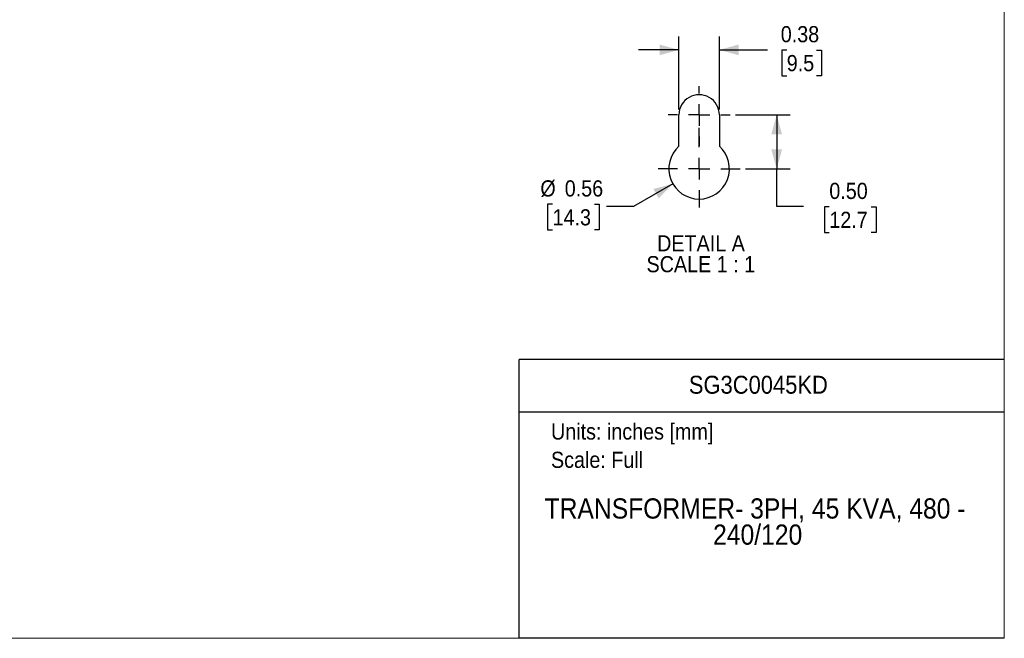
# Model space of a CAD drawing. Header units: inches. Extents: x 0 to 170, y 0 to 110.
# Tile 3 of 4: x 79 to 170, y 0 to 57. Entities that reach past the tile are written whole.
import ezdxf
from ezdxf.enums import TextEntityAlignment as Align

# ---------------------------------------------------------------- set-up
doc = ezdxf.new("R2010")
doc.units = ezdxf.units.IN
doc.header["$LTSCALE"] = 10
doc.header["$MEASUREMENT"] = 0
doc.linetypes.add('SLD-Center', pattern=[0.75, 0.6, -0.05, 0.05, -0.05])
doc.linetypes.add('SLD-Solid', pattern=[0])
doc.layers.add('CENTER', color=40, linetype='SLD-Center')
doc.layers.add('SLD-DEFPOINTS', color=7, linetype='Continuous')
doc.layers.add('DIMENSIONS', color=140, linetype='SLD-Solid', lineweight=25)
doc.layers.add('TEXT', color=140, linetype='SLD-Solid', lineweight=25)
doc.styles.add('SLDTEXTSTYLE0', font='GOTHIC.TTF', dxfattribs={"width": 0.913})
doc.dimstyles.new('SLDDIMSTYLE10', dxfattribs={"dimtxt": 1.5, "dimasz": 1.8, "dimexe": 0, "dimexo": 0.0625, "dimgap": 0.375, "dimtad": 0, "dimtih": 1, "dimtoh": 1, "dimlfac": 0.1, "dimrnd": 1e-09, "dimdsep": 46, "dimtxsty": 'SLDTEXTSTYLE0', "dimsah": 1, "dimcen": 0, "dimadec": 0, "dimazin": 2, "dimtfac": 1, "dimtofl": 0, "dimtmove": 0, "dimatfit": 3, "dimfxl": 0, "dimfrac": 2, "dimtolj": 1, "dimtzin": 12, "dimarcsym": 0})
doc.dimstyles.new('SLDDIMSTYLE8', dxfattribs={"dimtxt": 1.5, "dimasz": 1.8, "dimexe": 0, "dimexo": 0.0625, "dimgap": 0.375, "dimtad": 0, "dimtih": 1, "dimtoh": 1, "dimlfac": 0.1, "dimrnd": 1e-09, "dimdsep": 46, "dimtxsty": 'SLDTEXTSTYLE0', "dimsah": 1, "dimcen": 0.09, "dimadec": 0, "dimazin": 2, "dimtfac": 1, "dimtmove": 0, "dimatfit": 0, "dimfxl": 0, "dimfrac": 2, "dimtolj": 1, "dimtzin": 12, "dimarcsym": 0})
doc.dimstyles.new('SLDDIMSTYLE9', dxfattribs={"dimtxt": 1.5, "dimasz": 1.8, "dimexe": 0, "dimexo": 0.0625, "dimgap": 0.375, "dimtad": 0, "dimtih": 1, "dimtoh": 1, "dimlfac": 0.1, "dimrnd": 1e-09, "dimzin": 0, "dimdsep": 46, "dimtxsty": 'SLDTEXTSTYLE0', "dimsah": 1, "dimcen": 0.09, "dimadec": 0, "dimazin": 0, "dimtfac": 1, "dimtofl": 0, "dimtmove": 0, "dimatfit": 3, "dimfxl": 0, "dimfrac": 2, "dimtolj": 1, "dimtzin": 12, "dimarcsym": 0})

# ---------------------------------------------------------------- blocks, each defined once
blk = doc.blocks.new('Block2')
at = {"color": 7, "linetype": 'SLD-Solid', "lineweight": 18}
for q in [(170, 110), (0, 0)]:
    blk.add_line((170, 0), q, dxfattribs=at)
blk = doc.blocks.new('Block1')
at = {"color": 140, "linetype": 'SLD-Solid', "lineweight": 18}
blk.add_line((170, 0), (170, 25.89), dxfattribs=at)
at = {"layer": 'TEXT'}
for p, q in [((170, 25.89), (125, 25.89)), ((125, 0), (125, 25.89)), ((125, 21.021), (170, 21.021)), ((170, 0), (125, 0))]:
    blk.add_line(p, q, dxfattribs=at)
at = {"layer": 'TEXT', "char_height": 1.5, "attachment_point": 1, "style": 'SLDTEXTSTYLE0'}
for s, insert in [('Units: inches [mm]', (127.947, 19.948)), ('Scale: Full', (127.947, 17.32))]:
    blk.add_mtext(s, dxfattribs=dict(at, insert=insert))
at = {"layer": 'TEXT', "color": 140, "style": 'SLDTEXTSTYLE0', "width": 0.913}
for tag, height, p in [('AUTOATTR0', 1.667, (140.736, 22.204)), ('AUTOATTR1_0', 1.875, (127.348, 10.553)), ('AUTOATTR1_1', 1.875, (142.983, 8.128))]:
    blk.add_attdef(tag, text='', height=height, dxfattribs=at).set_placement(p, align=Align.BOTTOM_LEFT)
blk = doc.blocks.new('_D_20')
at = {"layer": 'DIMENSIONS'}
for p, q in [((139.815, 49.085), (139.815, 55.869)), ((143.565, 49.085), (143.565, 55.869)), ((139.815, 54.619), (136.065, 54.619)), ((143.565, 54.619), (148.044, 54.619)), ((149.816, 54.608), (149.359, 54.608)), ((149.359, 54.608), (149.359, 52.226)), ((152.587, 54.608), (153.044, 54.608)), ((153.044, 54.608), (153.044, 52.226)), ((149.359, 52.226), (149.816, 52.226)), ((153.044, 52.226), (152.587, 52.226))]:
    blk.add_line(p, q, dxfattribs=at)
for points in [[(139.815, 54.619), (138.015, 55.119), (138.015, 54.119)], [(143.565, 54.619), (145.365, 54.119), (145.365, 55.119)]]:
    blk.add_solid(points, dxfattribs=at)
at = {"layer": 'DIMENSIONS', "char_height": 1.5, "attachment_point": 1, "style": 'SLDTEXTSTYLE0'}
for s, insert in [('0.38', (149.262, 56.828)), ('9.5', (149.816, 54.142))]:
    blk.add_mtext(s, dxfattribs=dict(at, insert=insert))
blk = doc.blocks.new('_D_21')
at = {"layer": 'DIMENSIONS'}
for p, q in [((145.065, 48.585), (150.135, 48.585)), ((148.885, 48.585), (148.885, 43.585)), ((146.002, 43.585), (150.135, 43.585)), ((148.885, 40.07), (148.885, 43.585)), ((151.385, 40.07), (148.885, 40.07)), ((153.766, 40.059), (153.309, 40.059)), ((153.309, 40.059), (153.309, 37.678)), ((157.645, 40.059), (158.102, 40.059)), ((158.102, 40.059), (158.102, 37.678)), ((153.309, 37.678), (153.766, 37.678)), ((158.102, 37.678), (157.645, 37.678))]:
    blk.add_line(p, q, dxfattribs=at)
for points in [[(148.885, 48.585), (148.385, 46.785), (149.385, 46.785)], [(148.885, 43.585), (149.385, 45.385), (148.385, 45.385)]]:
    blk.add_solid(points, dxfattribs=at)
at = {"layer": 'DIMENSIONS', "char_height": 1.5, "attachment_point": 1, "style": 'SLDTEXTSTYLE0'}
for s, insert in [('0.50', (153.766, 42.28)), ('12.7', (153.766, 39.594))]:
    blk.add_mtext(s, dxfattribs=dict(at, insert=insert))
blk = doc.blocks.new('_D_22')
at = {"layer": 'DIMENSIONS'}
for p, q in [((139.254, 42.179), (135.602, 40.07)), ((128.092, 40.291), (127.635, 40.291)), ((127.635, 40.291), (127.635, 37.91)), ((131.971, 40.291), (132.428, 40.291)), ((132.428, 40.291), (132.428, 37.91)), ((135.602, 40.07), (133.102, 40.07)), ((127.635, 37.91), (128.092, 37.91)), ((132.428, 37.91), (131.971, 37.91))]:
    blk.add_line(p, q, dxfattribs=at)
blk.add_solid([(139.254, 42.179), (137.445, 41.712), (137.945, 40.846)], dxfattribs=at)
at = {"layer": 'DIMENSIONS', "char_height": 1.5, "attachment_point": 1, "style": 'SLDTEXTSTYLE0'}
for s, insert in [('%%c', (126.961, 42.512)), ('0.56', (129.223, 42.512)), ('14.3', (128.092, 39.826))]:
    blk.add_mtext(s, dxfattribs=dict(at, insert=insert))
blk = doc.blocks.new('SW_NOTE_1')
at = {"layer": 'TEXT', "color": 0, "char_height": 1.5, "attachment_point": 2, "style": 'SLDTEXTSTYLE0'}
for s, insert in [('DETAIL A', (4.031, 1.916)), ('SCALE 1 : 1', (4.018, -0.024))]:
    blk.add_mtext(s, dxfattribs=dict(at, insert=insert))
blk = doc.blocks.new('SW_CENTERMARKSYMBOL_10')
at = {"layer": 'CENTER', "color": 0}
for p, q in [((0, 2), (0, 3.813)), ((0, 0), (0, 1)), ((-2, 0), (-3.813, 0)), ((0, 0), (-1, 0)), ((0, 0), (0, -1)), ((0, 0), (1, 0)), ((2, 0), (3.813, 0)), ((0, -2), (0, -3.593))]:
    blk.add_line(p, q, dxfattribs=at)
blk = doc.blocks.new('SW_CENTERMARKSYMBOL_11')
at = {"layer": 'CENTER', "color": 0}
for p, q in [((0, 2), (0, 2.66)), ((0, 0), (0, 1)), ((-2, 0), (-2.875, 0)), ((0, 0), (-1, 0)), ((0, 0), (0, -1)), ((0, 0), (1, 0)), ((2, 0), (2.875, 0)), ((0, -2), (0, -2.875))]:
    blk.add_line(p, q, dxfattribs=at)

msp = doc.modelspace()

# ---------------------------------------------------------------- linework, layer by layer
for p, q in [((139.815, 45.681), (139.815, 48.585)), ((143.565, 48.585), (143.565, 45.681))]:
    msp.add_line(p, q)
for centre, radius, start, end in [((141.69, 48.585), 1.875, 359.99982, 180.00018), ((141.69, 43.585), 2.812, 131.81036, 48.18964)]:
    msp.add_arc(centre, radius, start, end)

# ---------------------------------------------------------------- block references
at = {"layer": 'CENTER'}
for name, p in [('SW_CENTERMARKSYMBOL_11', (141.69, 48.585)), ('SW_CENTERMARKSYMBOL_10', (141.69, 43.585))]:
    msp.add_blockref(name, p, dxfattribs=at)
at = {"layer": 'SLD-DEFPOINTS'}
msp.add_blockref('Block2', (0, 0), dxfattribs=at)
ref = msp.add_blockref('Block1', (0, 0), dxfattribs=at)
ref.add_attrib('AUTOATTR0', 'SG3C0045KD', dxfattribs={"layer": 'TEXT', "height": 1.6667, "style": 'SLDTEXTSTYLE0', "width": 0.913}).set_placement((140.736, 22.204), align=Align.BOTTOM_LEFT)
ref.add_attrib('AUTOATTR1_0', 'TRANSFORMER- 3PH, 45 KVA, 480 - ', dxfattribs={"layer": 'TEXT', "height": 1.875, "style": 'SLDTEXTSTYLE0', "width": 0.913}).set_placement((127.349, 10.553), align=Align.BOTTOM_LEFT)
ref.add_attrib('AUTOATTR1_1', '240/120', dxfattribs={"layer": 'TEXT', "height": 1.875, "style": 'SLDTEXTSTYLE0', "width": 0.913}).set_placement((142.983, 8.128), align=Align.BOTTOM_LEFT)
at = {"layer": 'TEXT'}
msp.add_blockref('SW_NOTE_1', (137.831, 35.501), dxfattribs=at)

# ---------------------------------------------------------------- dimensions: what is measured, and where the dimension line sits
at = {"layer": 'DIMENSIONS'}
dim = msp.add_linear_dim(base=(139.814761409, 54.61916412), p1=(143.564761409, 48.585126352), p2=(139.814761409, 48.585126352), dimstyle='SLDDIMSTYLE8', dxfattribs=at)
dim.commit()
dim.dimension.update_dxf_attribs({"geometry": '_D_20', "text_midpoint": (151.201809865, 54.61916412), "dimtype": 160})
dim = msp.add_linear_dim(base=(148.885, 43.585), p1=(144.565, 48.585), p2=(145.502, 43.585), angle=90, dimstyle='SLDDIMSTYLE9', dxfattribs=at)
dim.commit()
dim.dimension.update_dxf_attribs({"geometry": '_D_21', "text_midpoint": (148.885, 40.07), "dimtype": 160})
dim = msp.add_diameter_dim_2p(p1=(144.125, 44.991), p2=(139.254, 42.179), dimstyle='SLDDIMSTYLE10', dxfattribs=at)
dim.commit()
dim.dimension.update_dxf_attribs({"geometry": '_D_22', "text_midpoint": (130.032, 40.07), "dimtype": 163})

doc.saveas('drawing.dxf')
